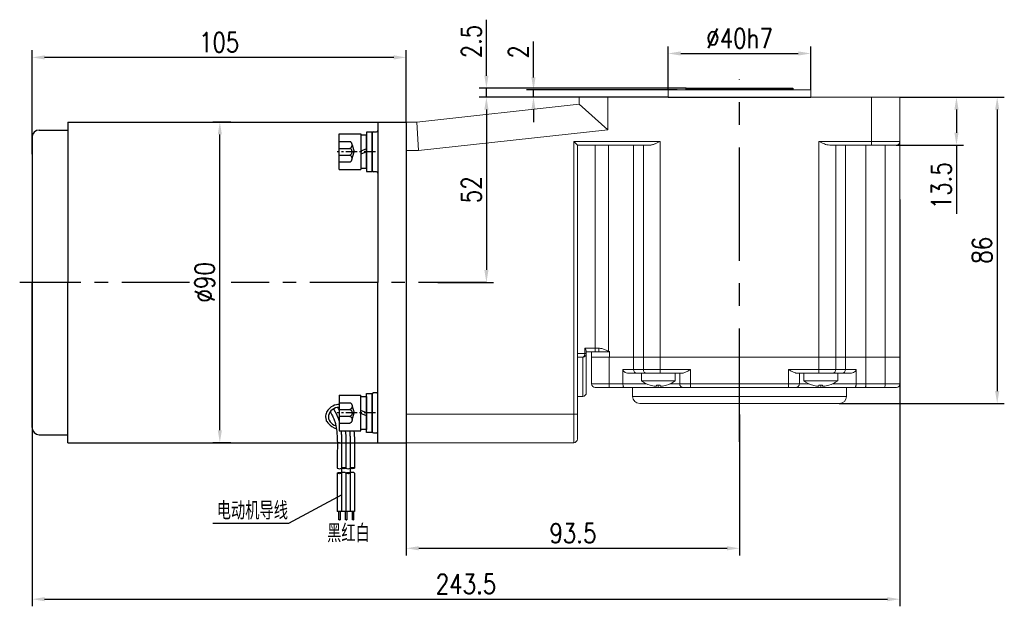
# Model space of a CAD drawing. Header units: inches. Extents: x 837 to 6223, y -2862 to 3098.
# Tile 80 of 139: x 2605 to 2881, y 1552 to 1717. Entities that reach past the tile are written whole.
import ezdxf

# ---------------------------------------------------------------- set-up
doc = ezdxf.new("R2010")
doc.units = ezdxf.units.IN
doc.header["$LTSCALE"] = 10
doc.header["$MEASUREMENT"] = 0
doc.linetypes.add('CENTER', pattern=[10.16, 6.35, -1.27, 1.27, -1.27])
doc.linetypes.add('HIDDEN', pattern=[1.905, 1.27, -0.635])
for name, color, linetype in [('1轮廓实线层', 7, 'Continuous'), ('2细线层', 4, 'Continuous'), ('3中心线层', 1, 'CENTER'), ('4虚线层', 6, 'HIDDEN'), ('5剖面线层', 2, 'Continuous'), ('6文字层', 3, 'Continuous'), ('7标注层', 4, 'Continuous')]:
    doc.layers.add(name, color=color, linetype=linetype)
doc.styles.add('PC_TEXTSTYLE', font='isocp.shx', dxfattribs={"width": 0.8, "bigfont": 'HZFS.SHX'})
doc.styles.add('TH_GBDIM', font='romans.shx', dxfattribs={"width": 0.8, "bigfont": 'gbcbig.shx'})
doc.dimstyles.new('TH_GBDIM', dxfattribs={"dimtxt": 3.5, "dimasz": 2.5, "dimexe": 2, "dimexo": 0, "dimgap": 1, "dimtad": 1, "dimdec": 4, "dimdsep": 46, "dimtxsty": 'TH_GBDIM', "dimcen": 0.09, "dimclrd": 4, "dimclre": 4, "dimclrt": 3, "dimadec": 0, "dimazin": 0, "dimtfac": 1, "dimtdec": 4, "dimtmove": 0, "dimatfit": 3, "dimfxl": 1, "dimtzin": 0, "dimarcsym": 0})
pattern_1 = [(45, (2509.469, 1391.786), (1.796051, -1.796051), [])]
pattern_2 = [(45, (2507.069, 1391.786), (1.796051, -1.796051), [])]

# ---------------------------------------------------------------- blocks, each defined once
blk = doc.blocks.new('*D46')
at = {"layer": '7标注层', "color": 4, "lineweight": -2, "transparency": 16777216}
for p, q in [((2806.95, 1606.25), (2806.95, 1566.66)), ((2713.45, 1598.3), (2713.45, 1566.66)), ((2716.95, 1568.66), (2803.45, 1568.66))]:
    blk.add_line(p, q, dxfattribs=at)
at = {"layer": '7标注层', "color": 4, "transparency": 16777216}
for points in [[(2716.95, 1569.24), (2716.95, 1568.08), (2713.45, 1568.66)], [(2803.45, 1569.24), (2803.45, 1568.08), (2806.95, 1568.66)]]:
    blk.add_solid(points, dxfattribs=at)
at = {"layer": 'Defpoints', "color": 0, "transparency": 16777216}
for p in [(2806.95, 1606.25), (2713.45, 1598.3), (2806.95, 1568.66)]:
    blk.add_point(p, dxfattribs=at)
at = {"layer": '7标注层', "color": 3, "transparency": 16777216, "insert": (2760.2, 1572.91), "char_height": 5.5, "attachment_point": 5, "style": 'TH_GBDIM'}
blk.add_mtext('93.5', dxfattribs=at)
blk = doc.blocks.new('*D57')
at = {"layer": '7标注层', "color": 4, "lineweight": -2, "transparency": 16777216}
for p, q in [((2851.95, 1695.3), (2881.25, 1695.3)), ((2879.25, 1691.8), (2879.25, 1612.8)), ((2834.95, 1609.3), (2881.25, 1609.3))]:
    blk.add_line(p, q, dxfattribs=at)
at = {"layer": '7标注层', "color": 4, "transparency": 16777216}
for points in [[(2878.67, 1691.8), (2879.83, 1691.8), (2879.25, 1695.3)], [(2878.67, 1612.8), (2879.83, 1612.8), (2879.25, 1609.3)]]:
    blk.add_solid(points, dxfattribs=at)
at = {"layer": 'Defpoints', "color": 0, "transparency": 16777216}
for p in [(2851.95, 1695.3), (2834.95, 1609.3), (2879.25, 1609.3)]:
    blk.add_point(p, dxfattribs=at)
at = {"layer": '7标注层', "color": 3, "transparency": 16777216, "insert": (2875, 1652.3), "char_height": 5.5, "attachment_point": 5, "rotation": 90, "style": 'TH_GBDIM'}
blk.add_mtext('86', dxfattribs=at)
blk = doc.blocks.new('*D58')
at = {"layer": '7标注层', "color": 4, "lineweight": -2, "transparency": 16777216}
for p, q in [((2853.1, 1695.3), (2869.83, 1695.3)), ((2867.83, 1691.8), (2867.83, 1685.3)), ((2850.95, 1681.8), (2869.83, 1681.8)), ((2867.83, 1681.8), (2867.83, 1662.52))]:
    blk.add_line(p, q, dxfattribs=at)
at = {"layer": '7标注层', "color": 4, "transparency": 16777216}
for points in [[(2867.24, 1691.8), (2868.41, 1691.8), (2867.83, 1695.3)], [(2867.24, 1685.3), (2868.41, 1685.3), (2867.83, 1681.8)]]:
    blk.add_solid(points, dxfattribs=at)
at = {"layer": 'Defpoints', "color": 0, "transparency": 16777216}
for p in [(2853.1, 1695.3), (2867.83, 1695.3), (2850.95, 1681.8)]:
    blk.add_point(p, dxfattribs=at)
at = {"layer": '7标注层', "color": 3, "transparency": 16777216, "insert": (2863.58, 1670.41), "char_height": 5.5, "attachment_point": 5, "rotation": 90, "style": 'TH_GBDIM'}
blk.add_mtext('13.5', dxfattribs=at)
blk = doc.blocks.new('*D47')
at = {"layer": '7标注层', "color": 4, "lineweight": -2, "transparency": 16777216}
for p, q in [((2761.95, 1695.3), (2733.93, 1695.3)), ((2735.93, 1691.8), (2735.93, 1646.8)), ((2722.28, 1643.3), (2737.93, 1643.3))]:
    blk.add_line(p, q, dxfattribs=at)
at = {"layer": '7标注层', "color": 4, "transparency": 16777216}
for points in [[(2735.35, 1691.8), (2736.52, 1691.8), (2735.93, 1695.3)], [(2735.35, 1646.8), (2736.52, 1646.8), (2735.93, 1643.3)]]:
    blk.add_solid(points, dxfattribs=at)
at = {"layer": 'Defpoints', "color": 0, "transparency": 16777216}
for p in [(2761.95, 1695.3), (2722.28, 1643.3), (2735.93, 1643.3)]:
    blk.add_point(p, dxfattribs=at)
at = {"layer": '7标注层', "color": 3, "transparency": 16777216, "insert": (2731.68, 1669.3), "char_height": 5.5, "attachment_point": 5, "rotation": 90, "style": 'TH_GBDIM'}
blk.add_mtext('52', dxfattribs=at)
blk = doc.blocks.new('*D54')
at = {"layer": '7标注层', "color": 4, "lineweight": -2, "transparency": 16777216}
for p, q in [((2749.14, 1700.8), (2749.14, 1710.94)), ((2789.47, 1697.3), (2747.14, 1697.3)), ((2749.14, 1695.3), (2749.14, 1697.3)), ((2776.76, 1695.3), (2747.14, 1695.3)), ((2749.14, 1691.8), (2749.14, 1688.3))]:
    blk.add_line(p, q, dxfattribs=at)
at = {"layer": '7标注层', "color": 4, "transparency": 16777216}
for points in [[(2748.55, 1700.8), (2749.72, 1700.8), (2749.14, 1697.3)], [(2748.55, 1691.8), (2749.72, 1691.8), (2749.14, 1695.3)]]:
    blk.add_solid(points, dxfattribs=at)
at = {"layer": 'Defpoints', "color": 0, "transparency": 16777216}
for p in [(2789.47, 1697.3), (2749.14, 1695.3), (2776.76, 1695.3)]:
    blk.add_point(p, dxfattribs=at)
at = {"layer": '7标注层', "color": 3, "transparency": 16777216, "insert": (2744.89, 1707.97), "char_height": 5.5, "attachment_point": 5, "rotation": 90, "style": 'TH_GBDIM'}
blk.add_mtext('2', dxfattribs=at)
blk = doc.blocks.new('*D55')
at = {"layer": '7标注层', "color": 4, "lineweight": -2, "transparency": 16777216}
for p, q in [((2786.95, 1697.3), (2786.95, 1709.54)), ((2790.45, 1707.54), (2823.45, 1707.54)), ((2826.95, 1697.3), (2826.95, 1709.54))]:
    blk.add_line(p, q, dxfattribs=at)
at = {"layer": '7标注层', "color": 4, "transparency": 16777216}
for points in [[(2790.45, 1708.13), (2790.45, 1706.96), (2786.95, 1707.54)], [(2823.45, 1708.13), (2823.45, 1706.96), (2826.95, 1707.54)]]:
    blk.add_solid(points, dxfattribs=at)
at = {"layer": 'Defpoints', "color": 0, "transparency": 16777216}
for p in [(2826.95, 1707.54), (2786.95, 1697.3), (2826.95, 1697.3)]:
    blk.add_point(p, dxfattribs=at)
at = {"layer": '7标注层', "color": 3, "transparency": 16777216, "insert": (2806.95, 1711.79), "char_height": 5.5, "attachment_point": 5, "style": 'TH_GBDIM'}
blk.add_mtext('%%C40h7', dxfattribs=at)
blk = doc.blocks.new('*D56')
at = {"layer": '7标注层', "color": 4, "lineweight": -2, "transparency": 16777216}
for p, q in [((2608.45, 1671.75), (2608.45, 1552.38)), ((2851.95, 1666.59), (2851.95, 1552.38)), ((2611.95, 1554.38), (2848.45, 1554.38))]:
    blk.add_line(p, q, dxfattribs=at)
at = {"layer": '7标注层', "color": 4, "transparency": 16777216}
for points in [[(2611.95, 1554.96), (2611.95, 1553.8), (2608.45, 1554.38)], [(2848.45, 1554.96), (2848.45, 1553.8), (2851.95, 1554.38)]]:
    blk.add_solid(points, dxfattribs=at)
at = {"layer": 'Defpoints', "color": 0, "transparency": 16777216}
for p in [(2608.45, 1671.75), (2851.95, 1666.59), (2851.95, 1554.38)]:
    blk.add_point(p, dxfattribs=at)
at = {"layer": '7标注层', "color": 3, "transparency": 16777216, "insert": (2730.2, 1558.63), "char_height": 5.5, "attachment_point": 5, "style": 'TH_GBDIM'}
blk.add_mtext('243.5', dxfattribs=at)
blk = doc.blocks.new('*D61')
at = {"layer": '7标注层', "color": 4, "lineweight": -2, "transparency": 16777216}
for p, q in [((2664.25, 1688.3), (2659.13, 1688.3)), ((2661.13, 1601.8), (2661.13, 1684.8)), ((2664.25, 1598.3), (2659.13, 1598.3))]:
    blk.add_line(p, q, dxfattribs=at)
at = {"layer": '7标注层', "color": 4, "transparency": 16777216}
for points in [[(2660.55, 1684.8), (2661.71, 1684.8), (2661.13, 1688.3)], [(2660.55, 1601.8), (2661.71, 1601.8), (2661.13, 1598.3)]]:
    blk.add_solid(points, dxfattribs=at)
at = {"layer": 'Defpoints', "color": 0, "transparency": 16777216}
for p in [(2661.13, 1688.3), (2664.25, 1688.3), (2664.25, 1598.3)]:
    blk.add_point(p, dxfattribs=at)
at = {"layer": '7标注层', "color": 3, "transparency": 16777216, "insert": (2656.88, 1643.3), "char_height": 5.5, "attachment_point": 5, "rotation": 90, "style": 'TH_GBDIM'}
blk.add_mtext('%%C90', dxfattribs=at)
blk = doc.blocks.new('*D62')
at = {"layer": '7标注层', "color": 4, "lineweight": -2, "transparency": 16777216}
for p, q in [((2608.45, 1679.27), (2608.45, 1708.43)), ((2713.45, 1688.3), (2713.45, 1708.43)), ((2709.95, 1706.43), (2611.95, 1706.43))]:
    blk.add_line(p, q, dxfattribs=at)
at = {"layer": '7标注层', "color": 4, "transparency": 16777216}
for points in [[(2611.95, 1707.02), (2611.95, 1705.85), (2608.45, 1706.43)], [(2709.95, 1707.02), (2709.95, 1705.85), (2713.45, 1706.43)]]:
    blk.add_solid(points, dxfattribs=at)
at = {"layer": 'Defpoints', "color": 0, "transparency": 16777216}
for p in [(2608.45, 1706.43), (2713.45, 1688.3), (2608.45, 1679.27)]:
    blk.add_point(p, dxfattribs=at)
at = {"layer": '7标注层', "color": 3, "transparency": 16777216, "insert": (2660.95, 1710.68), "char_height": 5.5, "attachment_point": 5, "style": 'TH_GBDIM'}
blk.add_mtext('105', dxfattribs=at)
blk = doc.blocks.new('GB／T70.1M6M10')
at = {"layer": '1轮廓实线层'}
for p, q in [((0, -5), (0, 5)), ((0, 5), (6, 5)), ((6, 5), (6, -5)), ((0, -5), (6, -5))]:
    blk.add_line(p, q, dxfattribs=at)
at = {"layer": '3中心线层', "ltscale": 0.05}
blk.add_line((10.11, 0), (-0.6, 0), dxfattribs=at)
at = {"layer": '4虚线层'}
for p, q in [((0, 2.86), (3, 2.86)), ((0, 0.95), (3, 0.95)), ((3.6, 1.91), (4.15, 0)), ((3.6, -1.91), (4.15, 0)), ((0, -0.95), (3, -0.95)), ((0, -2.86), (3, -2.86))]:
    blk.add_line(p, q, dxfattribs=at)
for centre in [(2.54, 1.91), (2.54, 0), (2.54, -1.91)]:
    blk.add_arc(centre, 1.06, 295.6298, 64.3702, dxfattribs=at)
blk = doc.blocks.new('GB848_6_1.6_R')
at = {"layer": '1轮廓实线层'}
for p, q in [((-3.2, 1.6), (-5.5, 1.6)), ((-5.5, 1.6), (-5.5, 0)), ((-5.5, 0), (-3.2, 0)), ((3.2, 1.6), (-3.2, 1.6)), ((-3.2, 0), (3.2, 0)), ((5.5, 1.6), (3.2, 1.6)), ((3.2, 0), (5.5, 0)), ((5.5, 0), (5.5, 1.6))]:
    blk.add_line(p, q, dxfattribs=at)
blk = doc.blocks.new('GB93_6_0.8_R')
at = {"layer": '1轮廓实线层'}
for p, q in [((4.65, 1.6), (-4.65, 1.6)), ((-4.65, 1.6), (-4.65, 0)), ((-4.65, 0), (4.65, 0)), ((0, 0), (-0.69, 1.6)), ((0.86, 0), (0.17, 1.6)), ((4.65, 0), (4.65, 1.6))]:
    blk.add_line(p, q, dxfattribs=at)
blk = doc.blocks.new('*D414')
at = {"layer": '7标注层', "color": 4, "lineweight": -2, "transparency": 16777216}
for p, q in [((2735.93, 1701.3), (2735.93, 1717.02)), ((2791.95, 1697.8), (2733.93, 1697.8)), ((2735.93, 1695.3), (2735.93, 1697.8)), ((2786.95, 1695.3), (2733.93, 1695.3)), ((2735.93, 1691.8), (2735.93, 1688.3))]:
    blk.add_line(p, q, dxfattribs=at)
at = {"layer": '7标注层', "color": 4, "transparency": 16777216}
for points in [[(2735.35, 1701.3), (2736.52, 1701.3), (2735.93, 1697.8)], [(2735.35, 1691.8), (2736.52, 1691.8), (2735.93, 1695.3)]]:
    blk.add_solid(points, dxfattribs=at)
at = {"layer": 'Defpoints', "color": 0, "transparency": 16777216}
for p in [(2735.93, 1697.8), (2791.95, 1697.8), (2786.95, 1695.3)]:
    blk.add_point(p, dxfattribs=at)
at = {"layer": '7标注层', "color": 3, "transparency": 16777216, "insert": (2731.68, 1710.91), "char_height": 5.5, "attachment_point": 5, "rotation": 90, "style": 'TH_GBDIM'}
blk.add_mtext('2.5', dxfattribs=at)

msp = doc.modelspace()

# ---------------------------------------------------------------- hatches: boundary and pattern name
at = {"layer": '5剖面线层'}
h = msp.add_hatch(dxfattribs=at)
h.set_pattern_fill('ANSI31', color=256, scale=0.8, angle=90, style=0)
h.set_pattern_definition(pattern_2)
edge = h.paths.add_edge_path()
edge.add_spline(control_points=[(2695.29633, 1591.1636), (2695.49633, 1591.2636), (2695.89633, 1591.4636), (2696.29633, 1591.2636), (2696.49633, 1591.1636)], knot_values=[0, 0, 0, 0, 0.632455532, 1.264911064, 1.264911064, 1.264911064, 1.264911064], degree=3, periodic=0)
edge.add_spline(control_points=[(2696.49633, 1591.1636), (2696.29633, 1591.0636), (2695.89633, 1590.8636), (2695.49633, 1591.0636), (2695.29633, 1591.1636)], knot_values=[0, 0, 0, 0, 0.632455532, 1.264911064, 1.264911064, 1.264911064, 1.264911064], degree=3, periodic=0)
h = msp.add_hatch(dxfattribs=at)
h.set_pattern_fill('ANSI31', color=256, scale=0.8, angle=90, style=0)
h.set_pattern_definition(pattern_1)
edge = h.paths.add_edge_path()
edge.add_spline(control_points=[(2697.69633, 1591.1636), (2697.89633, 1591.2636), (2698.29633, 1591.4636), (2698.69633, 1591.2636), (2698.89633, 1591.1636)], knot_values=[0, 0, 0, 0, 0.632455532, 1.264911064, 1.264911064, 1.264911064, 1.264911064], degree=3, periodic=0)
edge.add_spline(control_points=[(2698.89633, 1591.1636), (2698.69633, 1591.0636), (2698.29633, 1590.8636), (2697.89633, 1591.0636), (2697.69633, 1591.1636)], knot_values=[0, 0, 0, 0, 0.632455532, 1.264911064, 1.264911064, 1.264911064, 1.264911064], degree=3, periodic=0)
h = msp.add_hatch(dxfattribs=at)
h.set_pattern_fill('ANSI31', color=256, scale=0.8, angle=90, style=0)
h.set_pattern_definition(pattern_2)
edge = h.paths.add_edge_path()
edge.add_spline(control_points=[(2695.29633, 1589.7636), (2695.09633, 1589.6636), (2694.69633, 1589.4636), (2694.29633, 1589.6636), (2694.09633, 1589.7636)], knot_values=[0, 0, 0, 0, 0.632455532, 1.264911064, 1.264911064, 1.264911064, 1.264911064], degree=3, periodic=0)
edge.add_spline(control_points=[(2694.09633, 1589.7636), (2694.29633, 1589.8636), (2694.69633, 1590.0636), (2695.09633, 1589.8636), (2695.29633, 1589.7636)], knot_values=[0, 0, 0, 0, 0.632455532, 1.264911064, 1.264911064, 1.264911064, 1.264911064], degree=3, periodic=0)
h = msp.add_hatch(dxfattribs=at)
h.set_pattern_fill('ANSI31', color=256, scale=0.8, angle=90, style=0)
h.set_pattern_definition(pattern_1)
edge = h.paths.add_edge_path()
edge.add_spline(control_points=[(2697.69633, 1589.7636), (2697.49633, 1589.6636), (2697.09633, 1589.4636), (2696.69633, 1589.6636), (2696.49633, 1589.7636)], knot_values=[0, 0, 0, 0, 0.632455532, 1.264911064, 1.264911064, 1.264911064, 1.264911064], degree=3, periodic=0)
edge.add_spline(control_points=[(2696.49633, 1589.7636), (2696.69633, 1589.8636), (2697.09633, 1590.0636), (2697.49633, 1589.8636), (2697.69633, 1589.7636)], knot_values=[0, 0, 0, 0, 0.632455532, 1.264911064, 1.264911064, 1.264911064, 1.264911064], degree=3, periodic=0)

# ---------------------------------------------------------------- linework, layer by layer
at = {"color": 7, "linetype": 'Continuous', "lineweight": 15}
for p, q in [((2786.95458, 1697.30245), (2826.95458, 1697.30245)), ((2761.95458, 1693.30245), (2761.95458, 1695.30245)), ((2761.95458, 1695.30245), (2769.95458, 1695.30245)), ((2769.95458, 1695.30245), (2769.95458, 1686.13342)), ((2769.95458, 1695.30245), (2843.95458, 1695.30245)), ((2843.95458, 1682.80245), (2843.95458, 1695.30245)), ((2843.95458, 1695.30245), (2851.95458, 1695.30245)), ((2851.95458, 1695.30245), (2851.95458, 1682.80245)), ((2716.45458, 1688.30245), (2761.95458, 1693.30245)), ((2761.95458, 1693.30245), (2769.95458, 1686.13342)), ((2713.45458, 1688.30245), (2716.45458, 1688.30245)), ((2716.45458, 1688.30245), (2716.89282, 1680.30245)), ((2769.95458, 1686.13342), (2716.89282, 1680.30245)), ((2760.45458, 1682.80245), (2784.66304, 1682.80245)), ((2760.45458, 1606.30245), (2760.45458, 1682.80245)), ((2761.45458, 1681.80245), (2760.45458, 1682.80245)), ((2784.66304, 1682.80245), (2784.66304, 1622.30245)), ((2829.24613, 1682.80245), (2843.95458, 1682.80245)), ((2829.24613, 1622.30245), (2829.24613, 1682.80245)), ((2843.95458, 1682.80245), (2843.95458, 1681.80245)), ((2843.95458, 1682.80245), (2851.95458, 1682.80245)), ((2851.95458, 1682.80245), (2851.95458, 1622.30245)), ((2716.89282, 1680.30245), (2713.45458, 1680.30245)), ((2781.66304, 1681.80245), (2761.45458, 1681.80245)), ((2761.45458, 1681.80245), (2761.45458, 1606.30245)), ((2766.45458, 1681.80245), (2766.45458, 1624.80245)), ((2770.18503, 1681.80245), (2770.18503, 1623.93685)), ((2777.23272, 1681.80245), (2777.23272, 1622.30245)), ((2779.96457, 1622.30245), (2779.96457, 1681.80245)), ((2843.95458, 1681.80245), (2832.24613, 1681.80245)), ((2833.94459, 1681.80245), (2833.94459, 1622.30245)), ((2836.67644, 1681.80245), (2836.67644, 1622.30245)), ((2842.42177, 1681.80245), (2842.42177, 1622.30245)), ((2850.95458, 1681.80245), (2843.95458, 1681.80245)), ((2847.82282, 1622.30245), (2847.82282, 1681.80245)), ((2763.53791, 1624.80245), (2766.45458, 1624.80245)), ((2763.53791, 1623.30245), (2763.53791, 1624.80245)), ((2766.45458, 1624.80245), (2766.45458, 1623.80245)), ((2766.45458, 1624.80245), (2767.45458, 1624.80245)), ((2767.45458, 1624.80245), (2767.45458, 1623.80245)), ((2761.45458, 1623.30245), (2763.53791, 1623.30245)), ((2762.95458, 1622.30245), (2761.45458, 1622.30245)), ((2762.95458, 1611.30245), (2762.95458, 1622.30245)), ((2763.53791, 1623.30245), (2763.95458, 1623.30245)), ((2763.95458, 1623.94998), (2763.95458, 1623.30245)), ((2766.45458, 1623.80245), (2763.95458, 1623.80245)), ((2763.95458, 1623.30245), (2763.95458, 1612.30245)), ((2765.45458, 1623.80245), (2765.45458, 1622.30245)), ((2765.45458, 1614.80245), (2765.45458, 1622.30245)), ((2765.45458, 1622.30245), (2770.34676, 1622.30245)), ((2767.45458, 1623.80245), (2766.45458, 1623.80245)), ((2767.45458, 1623.80245), (2770.1184, 1623.80245)), ((2770.18503, 1623.93685), (2770.1184, 1623.80245)), ((2770.1184, 1623.80245), (2770.45458, 1623.80245)), ((2770.34676, 1622.30245), (2770.34676, 1614.80245)), ((2770.34676, 1622.30245), (2777.23272, 1622.30245)), ((2770.45458, 1623.90863), (2770.45458, 1622.30245)), ((2777.23272, 1622.30245), (2770.45458, 1622.30245)), ((2777.23272, 1622.30245), (2777.23272, 1618.80245)), ((2779.96457, 1622.30245), (2777.23272, 1622.30245)), ((2779.96457, 1622.30245), (2777.23272, 1622.30245)), ((2779.96457, 1618.80245), (2779.96457, 1622.30245)), ((2779.96457, 1622.30245), (2784.66304, 1622.30245)), ((2779.96457, 1622.30245), (2784.66304, 1622.30245)), ((2784.66304, 1622.30245), (2784.66304, 1618.80245)), ((2829.24613, 1622.30245), (2784.66304, 1622.30245)), ((2784.66304, 1622.30245), (2829.24613, 1622.30245)), ((2829.24613, 1618.80245), (2829.24613, 1622.30245)), ((2829.24613, 1622.30245), (2833.94459, 1622.30245)), ((2829.24613, 1622.30245), (2833.94459, 1622.30245)), ((2833.94459, 1622.30245), (2833.94459, 1618.80245)), ((2836.67644, 1622.30245), (2833.94459, 1622.30245)), ((2836.67644, 1622.30245), (2833.94459, 1622.30245)), ((2836.67644, 1622.30245), (2836.67644, 1618.80245)), ((2836.67644, 1622.30245), (2842.42177, 1622.30245)), ((2842.42177, 1622.30245), (2836.67644, 1622.30245)), ((2842.42177, 1622.30245), (2842.42177, 1614.80245)), ((2847.82282, 1622.30245), (2842.42177, 1622.30245)), ((2847.82282, 1622.30245), (2842.42177, 1622.30245)), ((2847.82282, 1614.80245), (2847.82282, 1622.30245)), ((2847.82282, 1622.30245), (2851.95458, 1622.30245)), ((2847.82282, 1622.30245), (2851.95458, 1622.30245)), ((2851.95458, 1622.30245), (2851.95458, 1614.80245)), ((2774.24903, 1618.80245), (2777.23272, 1618.80245)), ((2774.24903, 1614.80245), (2774.24903, 1618.80245)), ((2778.17242, 1617.80245), (2775.88732, 1617.80245)), ((2777.23272, 1618.80245), (2779.96457, 1618.80245)), ((2779.6259, 1617.80245), (2778.17242, 1617.80245)), ((2779.6259, 1617.80245), (2779.79526, 1617.80245)), ((2780.90427, 1617.80245), (2779.79526, 1617.80245)), ((2779.96457, 1618.80245), (2784.66304, 1618.80245)), ((2784.66304, 1617.80245), (2780.90427, 1617.80245)), ((2784.66304, 1617.80245), (2784.66304, 1618.80245)), ((2784.66304, 1618.80245), (2793.16805, 1618.80245)), ((2790.93199, 1617.80245), (2784.66304, 1617.80245)), ((2790.16805, 1614.80245), (2790.16805, 1617.80245)), ((2793.16805, 1618.80245), (2793.16805, 1614.80245)), ((2820.74111, 1614.80245), (2820.74111, 1618.80245)), ((2820.74111, 1618.80245), (2829.24613, 1618.80245)), ((2829.24613, 1617.80245), (2822.97718, 1617.80245)), ((2823.74111, 1617.80245), (2823.74111, 1614.80245)), ((2829.24613, 1617.80245), (2829.24613, 1618.80245)), ((2829.24613, 1618.80245), (2833.94459, 1618.80245)), ((2833.0049, 1617.80245), (2829.24613, 1617.80245)), ((2834.1139, 1617.80245), (2833.0049, 1617.80245)), ((2833.94459, 1618.80245), (2836.67644, 1618.80245)), ((2834.1139, 1617.80245), (2834.28326, 1617.80245)), ((2835.73675, 1617.80245), (2834.28326, 1617.80245)), ((2838.02185, 1617.80245), (2835.73675, 1617.80245)), ((2836.67644, 1618.80245), (2839.66014, 1618.80245)), ((2839.66014, 1618.80245), (2839.66014, 1614.80245)), ((2765.45458, 1614.80245), (2770.34676, 1614.80245)), ((2770.36832, 1613.80245), (2766.45458, 1613.80245)), ((2770.34676, 1614.80245), (2774.24903, 1614.80245)), ((2774.53349, 1613.80245), (2770.36832, 1613.80245)), ((2774.24903, 1614.80245), (2780.89544, 1614.80245)), ((2784.16805, 1613.80245), (2774.53349, 1613.80245)), ((2779.41805, 1615.66526), (2788.91805, 1615.66526)), ((2781.90646, 1614.42878), (2781.91419, 1614.44217)), ((2783.67805, 1614.15665), (2783.67805, 1614.44217)), ((2784.16805, 1614.42878), (2784.16805, 1613.80245)), ((2791.16805, 1613.80245), (2784.16805, 1613.80245)), ((2784.65805, 1614.44217), (2784.65805, 1614.15665)), ((2786.42192, 1614.44217), (2786.42965, 1614.42878)), ((2787.44067, 1614.80245), (2790.16805, 1614.80245)), ((2790.16805, 1614.80245), (2793.16805, 1614.80245)), ((2793.16805, 1613.80245), (2791.16805, 1613.80245)), ((2793.16805, 1614.80245), (2793.16805, 1613.80245)), ((2793.16805, 1614.80245), (2820.74111, 1614.80245)), ((2820.74111, 1613.80245), (2793.16805, 1613.80245)), ((2820.74111, 1614.80245), (2823.74111, 1614.80245)), ((2820.74111, 1614.80245), (2820.74111, 1613.80245)), ((2822.74111, 1613.80245), (2820.74111, 1613.80245)), ((2829.74111, 1613.80245), (2822.74111, 1613.80245)), ((2823.74111, 1614.80245), (2826.4685, 1614.80245)), ((2824.99111, 1615.66526), (2834.49111, 1615.66526)), ((2827.47952, 1614.42878), (2827.48724, 1614.44217)), ((2829.25111, 1614.15665), (2829.25111, 1614.44217)), ((2829.74111, 1614.42878), (2829.74111, 1613.80245)), ((2839.37567, 1613.80245), (2829.74111, 1613.80245)), ((2830.23111, 1614.44217), (2830.23111, 1614.15665)), ((2831.99498, 1614.44217), (2832.0027, 1614.42878)), ((2833.01372, 1614.80245), (2839.66014, 1614.80245)), ((2842.24812, 1613.80245), (2839.37567, 1613.80245)), ((2839.66014, 1614.80245), (2842.42177, 1614.80245)), ((2847.64917, 1613.80245), (2842.24812, 1613.80245)), ((2842.42177, 1614.80245), (2847.82282, 1614.80245)), ((2850.95458, 1613.80245), (2847.64917, 1613.80245)), ((2847.82282, 1614.80245), (2851.95458, 1614.80245)), ((2761.45458, 1611.30245), (2762.95458, 1611.30245)), ((2776.95458, 1611.30245), (2836.95458, 1611.30245)), ((2834.95458, 1609.30245), (2778.95458, 1609.30245)), ((2713.45458, 1606.30245), (2760.45458, 1606.30245)), ((2760.45458, 1598.30245), (2760.45458, 1606.30245)), ((2761.45458, 1606.30245), (2760.45458, 1606.30245)), ((2761.45458, 1606.30245), (2761.45458, 1599.30245)), ((2760.45458, 1598.30245), (2713.45458, 1598.30245))]:
    msp.add_line(p, q, dxfattribs=at)
for p, q in [((2618.45458, 1688.30245), (2618.45458, 1643.30245)), ((2705.45458, 1688.30245), (2713.45458, 1688.30245)), ((2705.45458, 1688.30245), (2705.45458, 1688.29946)), ((2705.45458, 1688.30245), (2705.45458, 1643.30245)), ((2608.45458, 1684.05245), (2608.45458, 1643.30245)), ((2703.85458, 1685.15262), (2703.85458, 1674.75262)), ((2608.45458, 1602.55245), (2608.45458, 1643.30245)), ((2618.45458, 1598.30245), (2618.45458, 1643.30245)), ((2705.45458, 1598.30245), (2705.45458, 1643.30245)), ((2703.85458, 1601.45828), (2703.85458, 1611.85828)), ((2705.45458, 1598.30245), (2705.45458, 1598.30545)), ((2705.45458, 1598.30245), (2713.45458, 1598.30245)), ((2705.45458, 1598.30245), (2713.45458, 1598.30245))]:
    msp.add_line(p, q)
at = {"color": 4}
msp.add_line((2680.41692, 1575.63656), (2659.13239, 1575.63656), dxfattribs=at)
at = {"color": 7, "linetype": 'Continuous', "lineweight": 15, "flags": 128}
msp.add_lwpolyline([(2763.53791, 1623.30245), (2763.52671, 1623.10736), (2763.49351, 1622.91977), (2763.43961, 1622.74688), (2763.36706, 1622.59535), (2763.27866, 1622.47098), (2763.17781, 1622.37857), (2763.06838, 1622.32167), (2762.95458, 1622.30245)], dxfattribs=at)
for centre, radius, start, end in [((2610.45458, 1684.05245), 2, 90, 180), ((2704.25458, 1685.15262), 0.4, 90, 180), ((2705.05458, 1685.95262), 0.4, 270, 0), ((2704.25458, 1674.75262), 0.4, 180, 270), ((2705.05458, 1673.95262), 0.4, 0, 90), ((2704.25458, 1611.85828), 0.4, 90, 180), ((2705.05458, 1612.65828), 0.4, 270, 0), ((2610.45458, 1602.55245), 2, 180, 270), ((2704.25458, 1601.45828), 0.4, 180, 270), ((2705.05458, 1600.65828), 0.4, 0, 90)]:
    msp.add_arc(centre, radius, start, end)
at = {"color": 7, "linetype": 'Continuous', "lineweight": 15}
for centre, radius, start, end in [((2850.95458, 1682.80245), 1, 270, 0), ((2762.95458, 1623.30245), 1, 270, 0), ((2778.20354, 1618.77321), 0.97125, 178.2745646, 268.1637932), ((2780.93539, 1618.77321), 0.97125, 178.2745646, 268.1637932), ((2832.97377, 1618.77321), 0.97125, 271.8362068, 1.7254354), ((2835.70563, 1618.77321), 0.97125, 271.8362068, 1.7254354), ((2766.45458, 1614.80245), 1, 180, 270), ((2781.95622, 1614.55257), 11.61215, 178.7669472, 183.7037463), ((2784.16805, 1622.10245), 8, 233.5764264, 253.5786384), ((2784.16805, 1622.10245), 7.98498, 253.6046715, 264.3221101), ((2784.16805, 1623.40558), 8.9768, 266.8709455, 273.1290545), ((2784.16805, 1622.10245), 7.98498, 275.6778899, 286.3953285), ((2784.16805, 1622.10245), 8, 286.4213616, 306.4235736), ((2791.16805, 1614.80245), 1, 180, 270), ((2822.74111, 1614.80245), 1, 270, 0), ((2829.74111, 1622.10245), 8, 233.5764264, 253.5786384), ((2829.74111, 1622.10245), 7.98498, 253.6046715, 264.3221101), ((2829.74111, 1623.40558), 8.9768, 266.8709455, 273.1290545), ((2829.74111, 1622.10245), 7.98498, 275.6778899, 286.3953285), ((2829.74111, 1622.10245), 8, 286.4213616, 306.4235736), ((2840.85184, 1614.55999), 1.58854, 331.5183868, 8.7794609), ((2846.25289, 1614.55999), 1.58854, 331.5183868, 8.7794609), ((2850.95458, 1614.80245), 1, 270, 0), ((2762.95458, 1612.30245), 1, 270, 0), ((2778.95458, 1611.30245), 2, 180, 270), ((2834.95458, 1611.30245), 2, 270, 0), ((2760.45458, 1599.30245), 1, 270, 0)]:
    msp.add_arc(centre, radius, start, end, dxfattribs=at)
msp.add_ellipse((2694.90663, 1605.55774), major_axis=(3.30632, 0), ratio=0.821066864, start_param=1.64710212, end_param=4.339955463)
for points in [[(2786.95458, 1697.30245), (2786.95458, 1695.30245)], [(2826.95458, 1695.30245), (2826.95458, 1697.30245)], [(2779.41805, 1617.80245), (2779.41805, 1615.66526)], [(2788.91805, 1615.66526), (2788.91805, 1617.80245)], [(2824.99111, 1617.80245), (2824.99111, 1615.66526)], [(2834.49111, 1615.66526), (2834.49111, 1617.80245)], [(2776.95458, 1613.80245), (2776.95458, 1611.30245)], [(2836.95458, 1611.30245), (2836.95458, 1613.80245)]]:
    msp.add_open_spline(points, degree=1, dxfattribs=at)
for points in [[(2618.45458, 1688.30245), (2693.72813, 1688.30245)], [(2693.72813, 1688.30245), (2705.45458, 1688.30245)], [(2610.45458, 1686.05245), (2618.45458, 1686.05245)], [(2704.25458, 1685.55262), (2705.05458, 1685.55262)], [(2705.05458, 1674.35262), (2704.25458, 1674.35262)], [(2705.05458, 1612.25828), (2704.25458, 1612.25828)], [(2610.45458, 1600.55245), (2618.45458, 1600.55245)], [(2704.25458, 1601.05828), (2705.05458, 1601.05828)], [(2698.89633, 1598.30245), (2705.45458, 1598.30245)]]:
    msp.add_open_spline(points, degree=1)
for points, knots in [([(2784.66304, 1682.80245), (2784.65873, 1682.80053), (2784.51798, 1682.73758), (2784.23988, 1682.61325), (2783.85171, 1682.44336), (2783.48576, 1682.28976), (2783.14122, 1682.15379), (2782.79637, 1682.02975), (2782.43191, 1681.91814), (2782.04844, 1681.82548), (2781.79241, 1681.81018), (2781.66304, 1681.80245)], [0, 0, 0, 0, 0.0041700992, 0.1364004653, 0.2693949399, 0.3811264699, 0.4934125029, 0.6076881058, 0.7228179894, 0.8599489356, 1, 1, 1, 1]), ([(2832.24613, 1681.80245), (2831.98548, 1681.83296), (2831.2989, 1681.91331), (2830.2707, 1682.34905), (2829.52823, 1682.67628), (2829.25043, 1682.80053), (2829.24613, 1682.80245)], [0, 0, 0, 0, 0.277157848, 0.730058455, 0.995818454, 1, 1, 1, 1]), ([(2763.53791, 1624.80245), (2763.53907, 1624.8009), (2763.58799, 1624.73485), (2763.73184, 1624.52605), (2763.90892, 1624.21313), (2763.94108, 1624.02782), (2763.95458, 1623.94998)], [0, 0, 0, 0, 0.004957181, 0.210261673, 0.668255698, 1, 1, 1, 1]), ([(2767.45458, 1624.80245), (2767.51619, 1624.80111), (2768.01974, 1624.79016), (2768.96455, 1624.52777), (2769.77337, 1624.13616), (2770.18503, 1623.93685)], [0, 0, 0, 0, 0.064072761, 0.523657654, 1, 1, 1, 1]), ([(2770.18503, 1623.93685), (2770.2038, 1623.92661), (2770.24646, 1623.90333), (2770.30099, 1623.88195), (2770.36553, 1623.87607), (2770.40985, 1623.8886), (2770.44421, 1623.90373), (2770.45268, 1623.90773), (2770.45458, 1623.90863)], [0, 0, 0, 0, 0.224847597, 0.511034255, 0.60474783, 0.90162901, 0.977878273, 1, 1, 1, 1]), ([(2775.88732, 1617.80245), (2775.62619, 1617.82763), (2775.18308, 1617.87036), (2774.68372, 1618.1233), (2774.41116, 1618.36995), (2774.27321, 1618.58907), (2774.25663, 1618.73533), (2774.24903, 1618.80245)], [0, 0, 0, 0, 0.375456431, 0.637101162, 0.789766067, 0.903517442, 1, 1, 1, 1]), ([(2793.16805, 1618.80245), (2793.16489, 1618.80063), (2793.1077, 1618.76761), (2792.70623, 1618.53573), (2792.0662, 1618.17537), (2791.36676, 1617.85423), (2791.05094, 1617.81662), (2790.93199, 1617.80245)], [0, 0, 0, 0, 0.004008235, 0.072495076, 0.508977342, 0.815042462, 1, 1, 1, 1]), ([(2822.97718, 1617.80245), (2822.85822, 1617.81662), (2822.54241, 1617.85423), (2821.84296, 1618.17537), (2821.20294, 1618.53573), (2820.80147, 1618.76761), (2820.74427, 1618.80063), (2820.74111, 1618.80245)], [0, 0, 0, 0, 0.184957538, 0.491022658, 0.927504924, 0.995991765, 1, 1, 1, 1]), ([(2839.66014, 1618.80245), (2839.65294, 1618.73722), (2839.63679, 1618.59089), (2839.4887, 1618.35403), (2839.16975, 1618.08207), (2838.65706, 1617.85431), (2838.23444, 1617.81981), (2838.02185, 1617.80245)], [0, 0, 0, 0, 0.093757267, 0.210304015, 0.391081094, 0.693703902, 1, 1, 1, 1]), ([(2774.53349, 1613.80245), (2774.53271, 1613.80246), (2774.50903, 1613.8027), (2774.45437, 1613.82923), (2774.37504, 1613.95577), (2774.3057, 1614.18358), (2774.25827, 1614.47515), (2774.25211, 1614.69333), (2774.24903, 1614.80245)], [0, 0, 0, 0, 0.005543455, 0.167838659, 0.383691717, 0.591587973, 0.79572705, 1, 1, 1, 1]), ([(2783.37805, 1614.15665), (2783.41158, 1614.15364), (2783.47864, 1614.14763), (2783.56832, 1614.14382), (2783.63604, 1614.14458), (2783.67267, 1614.14932), (2783.67649, 1614.15452), (2783.67805, 1614.15665)], [0, 0, 0, 0, 0.213878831, 0.427809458, 0.640593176, 0.852880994, 1, 1, 1, 1]), ([(2784.65805, 1614.15665), (2784.66132, 1614.15364), (2784.66786, 1614.14763), (2784.71912, 1614.14382), (2784.79454, 1614.14458), (2784.87891, 1614.14932), (2784.93507, 1614.15452), (2784.95805, 1614.15665)], [0, 0, 0, 0, 0.213878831, 0.427809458, 0.640593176, 0.852880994, 1, 1, 1, 1]), ([(2828.95111, 1614.15665), (2828.98464, 1614.15364), (2829.0517, 1614.14763), (2829.14138, 1614.14382), (2829.2091, 1614.14458), (2829.24572, 1614.14932), (2829.24954, 1614.15452), (2829.25111, 1614.15665)], [0, 0, 0, 0, 0.213878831, 0.427809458, 0.640593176, 0.852880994, 1, 1, 1, 1]), ([(2830.23111, 1614.15665), (2830.23438, 1614.15364), (2830.24092, 1614.14763), (2830.29218, 1614.14382), (2830.36759, 1614.14458), (2830.45197, 1614.14932), (2830.50812, 1614.15452), (2830.53111, 1614.15665)], [0, 0, 0, 0, 0.213878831, 0.427809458, 0.640593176, 0.852880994, 1, 1, 1, 1]), ([(2839.66014, 1614.80245), (2839.65705, 1614.69333), (2839.6509, 1614.47515), (2839.60347, 1614.18358), (2839.53412, 1613.95577), (2839.45479, 1613.82923), (2839.40013, 1613.8027), (2839.37645, 1613.80246), (2839.37567, 1613.80245)], [0, 0, 0, 0, 0.2042729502, 0.4084120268, 0.6163082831, 0.8321613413, 0.9944565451, 1, 1, 1, 1])]:
    msp.add_open_spline(points, degree=3, knots=knots, dxfattribs=at)
for points, degree, knots in [([(2694.65458, 1609.06552), (2694.38354, 1609.05143), (2694.11399, 1609.01458), (2693.14605, 1608.79535), (2692.48637, 1608.47219), (2691.58426, 1607.67959), (2691.27726, 1607.27519), (2690.89578, 1606.42677), (2690.80031, 1605.99263), (2690.80031, 1605.55774), (2690.80031, 1605.25275), (2690.84684, 1604.94789), (2691.05072, 1604.28686), (2691.87768, 1602.9269), (2693.85812, 1602.14768)], 3, [4.776022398, 4.776022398, 4.776022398, 4.776022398, 4.981541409, 4.981541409, 5.531630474, 5.531630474, 5.929523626, 5.929523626, 6.283185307, 6.283185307, 6.283185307, 6.53120978, 6.53120978, 6.843963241, 6.843963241, 6.843963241, 6.843963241]), ([(2618.45458, 1598.30245), (2693.72813, 1598.30245), (2698.89633, 1598.30245)], 1, [0, 0, 0.8652131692, 0.9246177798, 0.9246177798])]:
    msp.add_open_spline(points, degree=degree, knots=knots)
at = {"layer": '1轮廓实线层'}
for p, q in [((2791.95458, 1697.30245), (2791.95458, 1697.80245)), ((2791.95458, 1697.80245), (2821.95458, 1697.80245)), ((2821.95458, 1697.30245), (2791.95458, 1697.30245)), ((2821.95458, 1697.80245), (2821.95458, 1697.30245)), ((2786.95458, 1695.30245), (2826.95458, 1695.30245)), ((2713.45458, 1688.30245), (2713.45458, 1598.30245)), ((2694.09633, 1596.12062), (2694.09633, 1591.1636)), ((2696.49633, 1596.12062), (2696.49633, 1591.1636)), ((2698.89633, 1596.12062), (2698.89633, 1591.1636)), ((2694.09633, 1589.7636), (2694.09633, 1578.95194)), ((2696.49633, 1589.7636), (2696.49633, 1578.95194)), ((2698.89633, 1589.7636), (2698.89633, 1578.95194)), ((2698.89633, 1578.95194), (2694.09633, 1578.95194)), ((2694.45583, 1578.95194), (2694.45583, 1576.68744)), ((2694.85583, 1578.95194), (2694.85583, 1576.68744)), ((2696.30743, 1578.95194), (2696.30743, 1576.68744)), ((2696.74044, 1578.95194), (2696.74044, 1576.68744)), ((2698.24438, 1578.95194), (2698.24438, 1576.68744)), ((2698.64438, 1578.95194), (2698.64438, 1576.68744))]:
    msp.add_line(p, q, dxfattribs=at)
for points in [[(2694.17347, 1608.20487), (2694.35294, 1607.89205), (2694.51204, 1607.60598), (2694.65458, 1607.33859)], [(2696.33866, 1601.65228), (2696.5285, 1599.85535), (2696.51241, 1597.98799), (2696.49633, 1596.12062)]]:
    msp.add_open_spline(points, degree=3, dxfattribs=at)
for points, knots in [([(2692.06689, 1606.94814), (2692.23714, 1606.75294), (2692.31714, 1606.61527), (2692.63231, 1606.05455), (2692.84312, 1605.63536), (2693.16661, 1604.88657), (2693.28885, 1604.55951), (2693.50423, 1603.87671), (2693.59692, 1603.52335), (2693.83479, 1602.42723), (2693.93938, 1601.64807), (2694.07007, 1600.00875), (2694.09619, 1599.14907), (2694.10861, 1597.56997), (2694.10263, 1596.86215), (2694.09642, 1596.14129)], [5.984187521, 5.984187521, 5.984187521, 5.984187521, 6.666441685, 6.666441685, 8.771804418, 8.771804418, 10.455411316, 10.455411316, 12.139018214, 12.139018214, 15.506232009, 15.506232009, 18.873445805, 18.873445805, 21.488617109, 21.488617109, 21.488617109, 21.488617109]), ([(2698.75077, 1601.65228), (2698.92105, 1599.87569), (2698.91295, 1598.12561), (2698.8982, 1596.32742), (2698.89722, 1596.21352), (2698.89624, 1596.09995)], [15.001278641, 15.001278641, 15.001278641, 15.001278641, 21.076594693, 21.076594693, 21.488617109, 21.488617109, 21.488617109, 21.488617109])]:
    msp.add_open_spline(points, degree=3, knots=knots, dxfattribs=at)
for points in [[(2695.29633, 1591.1636), (2695.89633, 1591.3636), (2696.49633, 1591.1636)], [(2697.69633, 1591.1636), (2698.29633, 1591.3636), (2698.89633, 1591.1636)], [(2694.09633, 1591.1636), (2694.69633, 1590.9636), (2695.29633, 1591.1636)], [(2694.09633, 1589.7636), (2694.69633, 1589.9636), (2695.29633, 1589.7636)], [(2695.29633, 1589.7636), (2694.69633, 1589.5636), (2694.09633, 1589.7636)], [(2696.49633, 1591.1636), (2695.89633, 1590.9636), (2695.29633, 1591.1636)], [(2696.49633, 1589.7636), (2695.89633, 1589.9636), (2695.29633, 1589.7636)], [(2696.49633, 1591.1636), (2697.09633, 1590.9636), (2697.69633, 1591.1636)], [(2696.49633, 1589.7636), (2697.09633, 1589.9636), (2697.69633, 1589.7636)], [(2697.69633, 1589.7636), (2697.09633, 1589.5636), (2696.49633, 1589.7636)], [(2698.89633, 1591.1636), (2698.29633, 1590.9636), (2697.69633, 1591.1636)], [(2698.89633, 1589.7636), (2698.29633, 1589.9636), (2697.69633, 1589.7636)]]:
    msp.add_spline(points, degree=3, dxfattribs=at)
at = {"layer": '2细线层'}
for points in [[(2694.45583, 1576.68744), (2694.64597, 1576.72863), (2694.82128, 1576.64828), (2694.85583, 1576.68744)], [(2696.30743, 1576.68744), (2696.53058, 1576.72863), (2696.70589, 1576.64828), (2696.74044, 1576.68744)], [(2698.24438, 1576.68744), (2698.43452, 1576.72863), (2698.60983, 1576.64828), (2698.64438, 1576.68744)]]:
    msp.add_spline(points, degree=3, dxfattribs=at)
at = {"layer": '3中心线层', "ltscale": 0.5}
msp.add_line((2806.95458, 1598.5837), (2806.95458, 1700.24246), dxfattribs=at)
at = {"layer": '3中心线层', "ltscale": 0.3}
for p, q in [((2652.65262, 1643.30245), (2604.97324, 1643.30245)), ((2735.93275, 1643.30245), (2664.31162, 1643.30245))]:
    msp.add_line(p, q, dxfattribs=at)
at = {"layer": '3中心线层'}
for p, q in [((2695.29633, 1596.12062), (2695.29633, 1591.1636)), ((2697.69633, 1596.12062), (2697.69633, 1591.1636)), ((2695.29633, 1591.1636), (2695.29633, 1578.95194)), ((2697.69633, 1591.1636), (2697.69633, 1578.95194))]:
    msp.add_line(p, q, dxfattribs=at)
for points, knots in [([(2693.02138, 1607.7879), (2693.35056, 1607.23274), (2693.55534, 1606.86934), (2694.0321, 1605.93814), (2694.27615, 1605.37202), (2694.53874, 1604.59201), (2694.59893, 1604.39596), (2694.65458, 1604.19732)], [5.846938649, 5.846938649, 5.846938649, 5.846938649, 7.531590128, 7.531590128, 10.145881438, 10.145881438, 11.014700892, 11.014700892, 11.014700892, 11.014700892]), ([(2695.13171, 1601.65228), (2695.17995, 1601.22079), (2695.21575, 1600.78142), (2695.29457, 1599.43561), (2695.30719, 1598.51001), (2695.30481, 1597.09152), (2695.30052, 1596.61274), (2695.29637, 1596.13096)], [14.545912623, 14.545912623, 14.545912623, 14.545912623, 16.266982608, 16.266982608, 19.743063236, 19.743063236, 21.488617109, 21.488617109, 21.488617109, 21.488617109]), ([(2697.54512, 1601.65228), (2697.66552, 1600.45684), (2697.70003, 1599.25396), (2697.70779, 1597.40707), (2697.70184, 1596.75578), (2697.69628, 1596.11029)], [14.864748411, 14.864748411, 14.864748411, 14.864748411, 19.146851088, 19.146851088, 21.488617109, 21.488617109, 21.488617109, 21.488617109])]:
    msp.add_open_spline(points, degree=3, knots=knots, dxfattribs=at)
at = {"layer": '7标注层'}
msp.add_lwpolyline([(2695.34891, 1583.68273), (2680.41692, 1575.63656)], dxfattribs=at)

# ---------------------------------------------------------------- block references
at = {"layer": '1轮廓实线层'}
for name, rotation in [('GB848_6_1.6_R', 270), ('GB93_6_0.8_R', 89.99999999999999)]:
    msp.add_blockref(name, (2702.25458, 1679.95262), dxfattribs=dict(at, rotation=rotation))
msp.add_blockref('GB／T70.1M6M10', (2694.65458, 1679.95262), dxfattribs=at)
at = {"layer": '1轮廓实线层', "xscale": -1}
for name, p, rotation in [('GB／T70.1M6M10', (2694.65458, 1606.65228), 179.9999986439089), ('GB93_6_0.8_R', (2702.25458, 1606.65228), 89.99999864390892), ('GB848_6_1.6_R', (2702.25458, 1606.65228), 269.9999986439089)]:
    msp.add_blockref(name, p, dxfattribs=dict(at, rotation=rotation))

# ---------------------------------------------------------------- texts
at = {"layer": '6文字层', "color": 7, "char_height": 5, "style": 'PC_TEXTSTYLE'}
for s, insert, width, attachment_point in [('{\\C3;电动机导线}', (2680.25781, 1581.7267), 23.2813602, 3), ('{\\C3;黑红白}', (2691.21914, 1575.37134), 18.2326587, 1)]:
    msp.add_mtext(s, dxfattribs=dict(at, insert=insert, width=width, attachment_point=attachment_point))

# ---------------------------------------------------------------- dimensions: what is measured, and where the dimension line sits
at = {"layer": '7标注层'}
for base, p1, p2, picture, middle in [((2735.93338, 1697.80245), (2786.95458, 1695.30245), (2791.95458, 1697.80245), '*D414', (2735.93338, 1710.91198)), ((2749.13659, 1695.30245), (2789.46775, 1697.30245), (2776.76374, 1695.30245), '*D54', (2749.13659, 1707.96942)), ((2879.24858, 1609.30245), (2851.95458, 1695.30245), (2834.95458, 1609.30245), '*D57', (2879.24858, 1652.30245)), ((2867.82709, 1695.30245), (2850.95458, 1681.80245), (2853.09932, 1695.30245), '*D58', (2867.82709, 1670.41198))]:
    dim = msp.add_linear_dim(base=base, p1=p1, p2=p2, angle=90, dimstyle='TH_GBDIM', override={"dimtxt": 5.5, "dimasz": 3.5, "dimgap": 1.5, "dimdec": 1, "dimadec": 1}, dxfattribs=at)
    dim.commit()
    dim.dimension.update_dxf_attribs({"geometry": picture, "text_midpoint": middle, "dimtype": 160})
dim = msp.add_linear_dim(base=(2826.95458, 1707.54397), p1=(2786.95458, 1697.30245), p2=(2826.95458, 1697.30245), text='%%C<>h7', dimstyle='TH_GBDIM', override={"dimtxt": 5.5, "dimasz": 3.5, "dimgap": 1.5, "dimdec": 1, "dimadec": 1}, dxfattribs=at)
dim.commit()
dim.dimension.update_dxf_attribs({"geometry": '*D55', "text_midpoint": (2806.95458, 1707.54397), "dimtype": 160})
dim = msp.add_linear_dim(base=(2608.45458, 1706.43387), p1=(2713.45458, 1688.30245), p2=(2608.45458, 1679.27195), dimstyle='TH_GBDIM', override={"dimtxt": 5.5, "dimasz": 3.5, "dimgap": 1.5, "dimtad": 1, "dimjust": 0, "dimdec": 1, "dimlfac": 1, "dimse1": 0, "dimse2": 0, "dimsd1": 0, "dimsd2": 0, "dimadec": 1}, dxfattribs=at)
dim.commit()
dim.dimension.update_dxf_attribs({"geometry": '*D62', "text_midpoint": (2660.95458, 1710.68387)})
dim = msp.add_linear_dim(base=(2735.93275, 1643.30245), p1=(2761.95458, 1695.30245), p2=(2722.28224, 1643.30245), angle=90, dimstyle='TH_GBDIM', override={"dimtxt": 5.5, "dimasz": 3.5, "dimgap": 1.5, "dimdec": 1, "dimadec": 1}, dxfattribs=at)
dim.commit()
dim.dimension.update_dxf_attribs({"geometry": '*D47', "text_midpoint": (2731.68275, 1669.30245)})
dim = msp.add_linear_dim(base=(2661.12835, 1688.30245), p1=(2664.24523, 1598.30245), p2=(2664.24523, 1688.30245), angle=90, text='%%C<>', dimstyle='TH_GBDIM', override={"dimtxt": 5.5, "dimasz": 3.5, "dimgap": 1.5, "dimdec": 1, "dimadec": 1}, dxfattribs=at)
dim.commit()
dim.dimension.update_dxf_attribs({"geometry": '*D61', "text_midpoint": (2661.12835, 1643.30245), "dimtype": 160})
for base, p1, p2, override, picture, middle in [((2851.95458, 1554.37854), (2608.45458, 1671.75162), (2851.95458, 1666.58901), {"dimtxt": 5.5, "dimasz": 3.5, "dimgap": 1.5, "dimtad": 1, "dimjust": 0, "dimdec": 1, "dimlfac": 1, "dimse1": 0, "dimse2": 0, "dimsd1": 0, "dimsd2": 0, "dimadec": 1}, '*D56', (2730.20458, 1554.37854)), ((2806.95458, 1568.66062), (2713.45458, 1598.30245), (2806.95458, 1606.25361), {"dimtxt": 5.5, "dimasz": 3.5, "dimgap": 1.5, "dimdec": 1, "dimadec": 1}, '*D46', (2760.20458, 1568.66062))]:
    dim = msp.add_linear_dim(base=base, p1=p1, p2=p2, dimstyle='TH_GBDIM', override=override, dxfattribs=at)
    dim.commit()
    dim.dimension.update_dxf_attribs({"geometry": picture, "text_midpoint": middle, "dimtype": 160})

doc.saveas('drawing.dxf')
